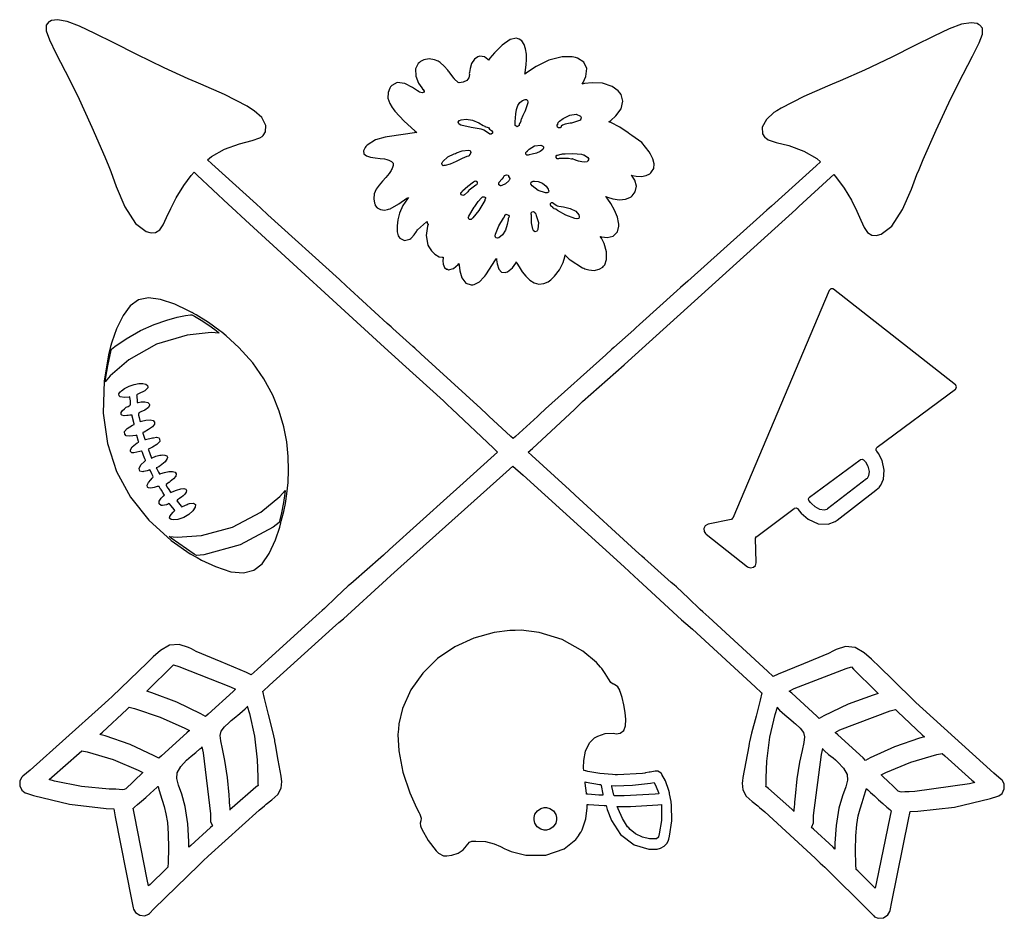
# Model space of a CAD drawing. Extents: x 1.26 to 6.26, y 0.36 to 4.93.
import ezdxf

# ---------------------------------------------------------------- set-up
doc = ezdxf.new("R2010")
doc.units = 0
doc.layers.get('0').update_dxf_attribs({"linetype": 'CONTINUOUS'})

msp = doc.modelspace()

# ---------------------------------------------------------------- linework, layer by layer
at = {"color": 0}
for points in [[(6.24897, 1.06494), (6.21197, 1.09673), (5.85101, 1.42329), (5.81565, 1.4566), (5.79764, 1.47353), (5.61951, 1.64649), (5.60211, 1.6639), (5.59017, 1.67562), (5.55268, 1.70899), (5.50717, 1.73551), (5.45747, 1.73981), (5.41021, 1.72542), (5.39583, 1.71804), (5.37158, 1.70557), (5.24397, 1.65261), (5.11535, 1.6001), (5.0906, 1.58783), (5.06093, 1.61572), (4.76247, 1.88965), (4.73232, 1.91699), (4.71978, 1.92822), (4.66015, 1.98643), (4.5995, 2.04308), (4.58649, 2.0535), (4.57238, 2.06494), (4.43539, 2.18815), (4.42188, 2.20036), (4.39111, 2.22851), (4.08382, 2.50976), (4.05311, 2.53788), (4.03592, 2.5535), (3.86301, 2.71158), (3.84581, 2.72743), (3.86714, 2.74696), (4.07992, 2.94569), (4.10101, 2.96599), (4.12131, 2.98551), (4.33231, 3.17225), (4.35314, 3.19097), (4.42393, 3.25532), (5.13433, 3.89725), (5.20518, 3.96181), (5.22131, 3.97667), (5.382, 4.12408), (5.39789, 4.13889), (5.41178, 4.12256), (5.45008, 4.07058), (5.48807, 4.00846), (5.5154, 3.95372), (5.53575, 3.90756), (5.55279, 3.8711), (5.56999, 3.84554), (5.59115, 3.83197), (5.6129, 3.83024), (5.61979, 3.8316), (5.63943, 3.83567), (5.69265, 3.87625), (5.74815, 3.96115), (5.79232, 4.06467), (5.82086, 4.14019), (5.83128, 4.16493), (5.85221, 4.21544), (5.91824, 4.36572), (5.99343, 4.52539), (6.05567, 4.64899), (6.10389, 4.74154), (6.13693, 4.80811), (6.15375, 4.85374), (6.15326, 4.88351), (6.13997, 4.89947), (6.13439, 4.90246), (6.12608, 4.90696), (6.09636, 4.91135), (6.04715, 4.90326), (5.98449, 4.88004), (5.90608, 4.84337), (5.80974, 4.79508), (5.69299, 4.73693), (5.55371, 4.67074), (5.43088, 4.61572), (5.3896, 4.59825), (5.36561, 4.58838), (5.24658, 4.53683), (5.13069, 4.47694), (5.10835, 4.46283), (5.09403, 4.454), (5.05588, 4.41971), (5.03435, 4.37993), (5.03624, 4.347), (5.04844, 4.32829), (5.05414, 4.32433), (5.06521, 4.31668), (5.10487, 4.30268), (5.16965, 4.28629), (5.24588, 4.259), (5.31185, 4.22054), (5.33128, 4.20454), (5.3086, 4.18397), (5.08094, 3.97928), (5.05832, 3.95865), (5.02186, 3.92589), (4.65647, 3.59776), (4.61979, 3.56494), (4.60075, 3.54779), (4.41092, 3.37663), (4.39165, 3.35969), (4.38146, 3.35086), (4.28071, 3.26053), (4.27083, 3.25142), (4.24035, 3.22379), (3.93381, 2.94775), (3.9031, 2.92014), (3.89187, 2.91), (3.77994, 2.80843), (3.76878, 2.79829), (3.75754, 2.80871), (3.64556, 2.91178), (3.63439, 2.92219), (3.60389, 2.95008), (3.29921, 3.22879), (3.26878, 3.25663), (3.25885, 3.26574), (3.15804, 3.35607), (3.14789, 3.3649), (3.12885, 3.38211), (2.9406, 3.55479), (2.92188, 3.57221), (2.88564, 3.60531), (2.52262, 3.935), (2.48643, 3.96804), (2.46376, 3.98867), (2.23801, 4.19439), (2.2156, 4.21496), (2.23497, 4.2309), (2.30094, 4.26926), (2.37717, 4.29622), (2.44194, 4.31222), (2.48161, 4.32601), (2.49274, 4.33365), (2.49826, 4.33772), (2.51014, 4.35639), (2.5121, 4.38932), (2.49078, 4.4291), (2.45275, 4.46338), (2.43853, 4.47222), (2.41639, 4.48654), (2.30117, 4.54671), (2.18224, 4.59853), (2.15831, 4.60867), (2.11708, 4.62642), (1.99451, 4.68224), (1.85562, 4.74935), (1.73926, 4.80821), (1.64307, 4.85715), (1.56483, 4.89437), (1.50222, 4.91808), (1.4529, 4.9266), (1.42296, 4.92247), (1.41461, 4.91808), (1.40901, 4.9151), (1.39594, 4.89914), (1.39551, 4.86936), (1.41217, 4.82368), (1.44487, 4.757), (1.49246, 4.66433), (1.55387, 4.54058), (1.62788, 4.38069), (1.69293, 4.23014), (1.71354, 4.17953), (1.72368, 4.15474), (1.75168, 4.07926), (1.79519, 3.97564), (1.85021, 3.8904), (1.90321, 3.84939), (1.9229, 3.84517), (1.92974, 3.84381), (1.95156, 3.84549), (1.97282, 3.85889), (1.99024, 3.88428), (2.00754, 3.92057), (2.02821, 3.96653), (2.05587, 4.02111), (2.09424, 4.08306), (2.13286, 4.13504), (2.14686, 4.15136), (2.16271, 4.13629), (2.32237, 3.98708), (2.33854, 3.97222), (2.40886, 3.90712), (3.11513, 3.26107), (3.18544, 3.19618), (3.20628, 3.17719), (3.41536, 2.98861), (3.43544, 2.96907), (3.45628, 2.94879), (3.66818, 2.74826), (3.68956, 2.72846), (3.6721, 2.71263), (3.49761, 2.55556), (3.48019, 2.53993), (3.44917, 2.5121), (3.14008, 2.23269), (3.10938, 2.20454), (3.09581, 2.19233), (2.95806, 2.07015), (2.94374, 2.05871), (2.93072, 2.04829), (2.86963, 1.99181), (2.81011, 1.93425), (2.7979, 1.92329), (2.76768, 1.89621), (2.46744, 1.62381), (2.4375, 1.59619), (2.41276, 1.60872), (2.28461, 1.66194), (2.15756, 1.71571), (2.13336, 1.72846), (2.11908, 1.736), (2.0721, 1.75082), (2.0224, 1.74685), (1.97657, 1.72043), (1.93896, 1.68713), (1.92708, 1.67535), (1.90935, 1.65793), (1.73047, 1.48708), (1.71251, 1.47017), (1.67681, 1.43685), (1.31402, 1.11236), (1.27707, 1.08057), (1.27208, 1.07644), (1.26194, 1.05816), (1.26091, 1.03239), (1.27241, 1.00939), (1.28868, 0.996853), (1.29481, 0.995117), (1.33073, 0.983182), (1.51351, 0.939182), (1.70053, 0.917046), (1.73856, 0.915961), (1.74685, 0.874078), (1.82915, 0.454264), (1.83751, 0.411783), (1.83854, 0.405707), (1.84918, 0.388564), (1.87093, 0.373969), (1.89681, 0.371257), (1.91629, 0.379178), (1.92085, 0.383681), (1.94319, 0.406358), (2.17051, 0.628472), (2.19374, 0.650336), (2.21897, 0.674317), (2.47786, 0.907932), (2.50418, 0.930556), (2.51335, 0.938531), (2.54215, 0.960992), (2.5721, 0.987739), (2.59, 1.0198), (2.59321, 1.05474), (2.59169, 1.06597), (2.58931, 1.08214), (2.5746, 1.16184), (2.56039, 1.24154), (2.55832, 1.25765), (2.55751, 1.26443), (2.54665, 1.30838), (2.52458, 1.39399), (2.50424, 1.47547), (2.49636, 1.51258), (2.49794, 1.51389), (2.53022, 1.54308), (2.85081, 1.83317), (2.88336, 1.86182), (2.90571, 1.88135), (3.12472, 2.08165), (3.14686, 2.1014), (3.1984, 2.14779), (3.71636, 2.61106), (3.76768, 2.65767), (3.81874, 2.61079), (4.33333, 2.14492), (4.38439, 2.09825), (4.40625, 2.07824), (4.62446, 1.87642), (4.64686, 1.85661), (4.67942, 1.82775), (4.99815, 1.53526), (5.03022, 1.50553), (5.03174, 1.50424), (5.02365, 1.46713), (5.00299, 1.38563), (4.98053, 1.30002), (4.96951, 1.25608), (4.96875, 1.24929), (4.96636, 1.23318), (4.93668, 1.07378), (4.93435, 1.05762), (4.93261, 1.0465), (4.93539, 1.01188), (4.95296, 0.979764), (4.98286, 0.952746), (5.01161, 0.930176), (5.02083, 0.9222), (5.0471, 0.899306), (5.30388, 0.6639), (5.32915, 0.639919), (5.35206, 0.618056), (5.57889, 0.394151), (5.60101, 0.371203), (5.60536, 0.366699), (5.62446, 0.358778), (5.65012, 0.361436), (5.67204, 0.376031), (5.68306, 0.393121), (5.68435, 0.399306), (5.69293, 0.441786), (5.77783, 0.860514), (5.78646, 0.902453), (5.82443, 0.903267), (6.01156, 0.924587), (6.19504, 0.967774), (6.23122, 0.979492), (6.23719, 0.981282), (6.25315, 0.993761), (6.26471, 1.01676), (6.26389, 1.04253), (6.2539, 1.06087), (6.24897, 1.06494)], [(4.46669, 4.24306), (4.46067, 4.25504), (4.42188, 4.30154), (4.37261, 4.33817), (4.36143, 4.34517), (4.35308, 4.35064), (4.31028, 4.37956), (4.26481, 4.40429), (4.25521, 4.40767), (4.26432, 4.41439), (4.28971, 4.43722), (4.31679, 4.47304), (4.32682, 4.51313), (4.31706, 4.54693), (4.31044, 4.55556), (4.30317, 4.56521), (4.2724, 4.58746), (4.22353, 4.60346), (4.17019, 4.60622), (4.13129, 4.60151), (4.11876, 4.59825), (4.12462, 4.60753), (4.13786, 4.63818), (4.14268, 4.67768), (4.12722, 4.71137), (4.09651, 4.73079), (4.08539, 4.73367), (4.06907, 4.73779), (4.01704, 4.73768), (3.94971, 4.72017), (3.8859, 4.68858), (3.84212, 4.66049), (3.82813, 4.65033), (3.8291, 4.65571), (3.83165, 4.67193), (3.83464, 4.69726), (3.83621, 4.72456), (3.83567, 4.75206), (3.83203, 4.77806), (3.8246, 4.80083), (3.81244, 4.81858), (3.79958, 4.8279), (3.79482, 4.82954), (3.78581, 4.83242), (3.7539, 4.82553), (3.71208, 4.79725), (3.67361, 4.75808), (3.65033, 4.73047), (3.64268, 4.72119), (3.64035, 4.72488), (3.62261, 4.73763), (3.59972, 4.741), (3.59478, 4.7399), (3.58849, 4.73844), (3.57146, 4.72672), (3.5574, 4.70443), (3.54981, 4.678), (3.54665, 4.65886), (3.54585, 4.65246), (3.54617, 4.64719), (3.54346, 4.63108), (3.53321, 4.61664), (3.51492, 4.60867), (3.49511, 4.60644), (3.48856, 4.60661), (3.48699, 4.60818), (3.47131, 4.62483), (3.46978, 4.62642), (3.46739, 4.62956), (3.44299, 4.66183), (3.44065, 4.66493), (3.43696, 4.66965), (3.41863, 4.69075), (3.39762, 4.70871), (3.39268, 4.71181), (3.38699, 4.71533), (3.36811, 4.72293), (3.34153, 4.72721), (3.31549, 4.72325), (3.29742, 4.71414), (3.29269, 4.70975), (3.28597, 4.7035), (3.27306, 4.67686), (3.27382, 4.64019), (3.28847, 4.60394), (3.30425, 4.57958), (3.31044, 4.57221), (3.31119, 4.57146), (3.31668, 4.56347), (3.31668, 4.56076), (3.31625, 4.55871), (3.30556, 4.55442), (3.29243, 4.55843), (3.29064, 4.55974), (3.28228, 4.56538), (3.25726, 4.58214), (3.21858, 4.60194), (3.17974, 4.60693), (3.15147, 4.59239), (3.14583, 4.58475), (3.14128, 4.57883), (3.13265, 4.55707), (3.13211, 4.52826), (3.14154, 4.49978), (3.15349, 4.47944), (3.15831, 4.47325), (3.16689, 4.46208), (3.2156, 4.41015), (3.2685, 4.36182), (3.27919, 4.35243), (3.26665, 4.35092), (3.14063, 4.33296), (3.12815, 4.33057), (3.11849, 4.32904), (3.06976, 4.31511), (3.02735, 4.28917), (3.02083, 4.28157), (3.01687, 4.27692), (3.00814, 4.26014), (3.00993, 4.24501), (3.02279, 4.23481), (3.04318, 4.22835), (3.06771, 4.22444), (3.09289, 4.22174), (3.11518, 4.21897), (3.1275, 4.21658), (3.13124, 4.21496), (3.13612, 4.21283), (3.15056, 4.20568), (3.1595, 4.197), (3.15918, 4.18479), (3.15326, 4.16982), (3.15104, 4.16493), (3.14833, 4.15961), (3.13807, 4.14458), (3.12175, 4.12511), (3.104, 4.10585), (3.08697, 4.08604), (3.07264, 4.065), (3.06315, 4.04194), (3.06044, 4.01611), (3.06413, 3.99382), (3.06668, 3.98682), (3.06819, 3.98226), (3.07769, 3.97006), (3.09467, 3.96115), (3.11453, 3.95915), (3.12961, 3.96126), (3.13439, 3.96283), (3.14426, 3.96571), (3.18707, 3.9911), (3.2284, 4.01915), (3.23753, 4.02328), (3.23204, 4.01676), (3.20882, 3.98188), (3.19189, 3.94385), (3.18956, 3.93576), (3.18778, 3.92925), (3.18321, 3.9094), (3.17887, 3.87864), (3.17958, 3.84804), (3.18494, 3.82781), (3.18853, 3.82221), (3.19217, 3.81679), (3.21679, 3.8049), (3.24397, 3.81131), (3.24897, 3.81494), (3.25233, 3.81733), (3.26563, 3.83268), (3.27681, 3.8501), (3.27919, 3.85346), (3.28282, 3.85846), (3.32813, 3.89828), (3.33333, 3.90136), (3.33203, 3.89985), (3.33111, 3.89204), (3.33594, 3.88629), (3.33751, 3.88574), (3.33333, 3.8769), (3.32579, 3.82889), (3.33589, 3.78028), (3.3406, 3.77115), (3.3431, 3.76617), (3.35303, 3.75239), (3.37121, 3.73394), (3.39231, 3.7214), (3.40875, 3.71869), (3.41351, 3.72017), (3.41308, 3.71556), (3.41206, 3.7015), (3.41297, 3.68306), (3.41938, 3.66758), (3.43024, 3.65896), (3.43435, 3.65767), (3.43983, 3.65587), (3.46588, 3.6626), (3.48882, 3.68289), (3.49274, 3.68782), (3.49376, 3.67844), (3.49744, 3.65028), (3.50743, 3.61376), (3.52772, 3.58724), (3.55485, 3.57867), (3.56353, 3.57954), (3.57004, 3.58008), (3.59804, 3.59478), (3.62028, 3.61833), (3.62397, 3.62326), (3.62918, 3.63032), (3.6786, 3.70529), (3.68332, 3.71283), (3.68414, 3.70583), (3.68744, 3.68485), (3.69542, 3.65886), (3.70979, 3.64242), (3.72819, 3.641), (3.73335, 3.64307), (3.73931, 3.64546), (3.76454, 3.66444), (3.78147, 3.68972), (3.78331, 3.69515), (3.787, 3.68901), (3.79839, 3.67057), (3.81494, 3.64561), (3.83311, 3.6224), (3.85297, 3.60271), (3.87472, 3.58865), (3.8986, 3.58208), (3.92464, 3.58496), (3.94661, 3.59478), (3.95313, 3.59928), (3.96039, 3.60417), (3.97954, 3.62278), (4.00439, 3.6556), (4.02344, 3.69308), (4.03163, 3.72114), (4.03228, 3.73058), (4.03381, 3.729), (4.05126, 3.71132), (4.05311, 3.70975), (4.05832, 3.70508), (4.12028, 3.66601), (4.12706, 3.66287), (4.13331, 3.66015), (4.1531, 3.65429), (4.17996, 3.65181), (4.20557, 3.65776), (4.22358, 3.66928), (4.22814, 3.67432), (4.23378, 3.6811), (4.24338, 3.70757), (4.24387, 3.7474), (4.23204, 3.78814), (4.2169, 3.81625), (4.21039, 3.82433), (4.21903, 3.82226), (4.24599, 3.82004), (4.27735, 3.82667), (4.29889, 3.84776), (4.30583, 3.87722), (4.30524, 3.88683), (4.30479, 3.89572), (4.2985, 3.92219), (4.28396, 3.9579), (4.26492, 3.99169), (4.25006, 4.014), (4.24479, 4.02115), (4.24425, 4.02171), (4.24007, 4.02696), (4.23958, 4.02746), (4.2481, 4.02425), (4.27453, 4.01633), (4.30832, 4.0109), (4.33974, 4.01357), (4.3616, 4.02197), (4.36774, 4.02636), (4.37429, 4.03119), (4.38954, 4.05186), (4.39475, 4.08083), (4.38672, 4.11019), (4.37408, 4.13097), (4.36876, 4.13683), (4.37506, 4.1351), (4.39442, 4.13086), (4.42057, 4.1289), (4.44547, 4.13379), (4.46311, 4.14372), (4.46772, 4.14828), (4.47254, 4.15283), (4.48292, 4.17085), (4.48475, 4.1945), (4.47781, 4.21875), (4.46957, 4.23708), (4.46669, 4.24306)], [(3.80729, 4.41178), (3.80701, 4.41026), (3.80208, 4.39936), (3.80106, 4.39828), (3.80078, 4.39806), (3.79893, 4.39725), (3.79893, 4.39725), (3.79893, 4.39567), (3.79893, 4.39214), (3.79893, 4.39094), (3.79893, 4.38861), (3.78907, 4.38162), (3.77919, 4.38861), (3.77919, 4.39094), (3.77919, 4.39507), (3.77924, 4.40733), (3.77989, 4.42714), (3.78179, 4.44862), (3.78564, 4.47006), (3.79215, 4.48964), (3.80197, 4.50569), (3.81581, 4.51644), (3.82975, 4.52024), (3.83436, 4.52013), (3.83621, 4.52013), (3.84174, 4.51628), (3.84397, 4.50922), (3.84375, 4.50765), (3.84267, 4.50325), (3.82964, 4.46257), (3.82813, 4.45865), (3.82704, 4.45632), (3.81782, 4.43892), (3.80908, 4.41938), (3.80832, 4.41596), (3.80806, 4.41596), (3.80729, 4.41287), (3.80729, 4.41178)], [(3.65001, 4.34517), (3.64762, 4.34674), (3.61951, 4.3655), (3.61664, 4.36703), (3.60672, 4.37044), (3.55479, 4.37929), (3.50336, 4.39122), (3.49376, 4.39615), (3.49192, 4.39725), (3.48931, 4.40554), (3.49397, 4.4139), (3.49582, 4.41493), (3.50375, 4.41786), (3.52974, 4.42079), (3.56261, 4.41547), (3.59407, 4.40235), (3.61669, 4.38943), (3.62397, 4.38471), (3.62549, 4.38422), (3.64085, 4.37901), (3.64268, 4.37847), (3.64372, 4.37799), (3.64817, 4.37067), (3.64789, 4.37011), (3.64893, 4.36963), (3.65831, 4.36312), (3.6594, 4.36285), (3.66097, 4.36187), (3.66417, 4.35618), (3.66287, 4.34896), (3.65744, 4.34429), (3.65142, 4.34429), (3.65001, 4.34517)], [(3.99274, 4.38889), (3.99294, 4.38971), (3.99631, 4.39594), (3.99685, 4.39615), (3.99631, 4.39697), (3.99815, 4.40479), (3.99897, 4.40554), (4.00467, 4.41075), (4.02354, 4.42453), (4.05621, 4.44179), (4.08886, 4.44689), (4.11019, 4.43549), (4.11356, 4.42953), (4.11404, 4.42822), (4.11143, 4.41678), (4.1104, 4.41596), (4.1065, 4.4139), (4.06456, 4.40142), (4.06044, 4.40033), (4.05806, 4.39985), (4.04926, 4.39849), (4.03369, 4.3954), (4.01953, 4.3904), (4.01281, 4.38482), (4.01247, 4.38265), (4.01188, 4.38092), (4.00717, 4.37663), (3.99983, 4.37642), (3.99387, 4.38092), (3.99224, 4.3871), (3.99274, 4.38889)], [(3.41564, 4.18474), (3.41379, 4.18451), (3.40756, 4.18929), (3.40647, 4.19775), (3.40728, 4.19933), (3.41064, 4.20557), (3.43679, 4.22917), (3.46869, 4.2449), (3.47499, 4.24724), (3.47993, 4.24908), (3.51025, 4.2596), (3.54215, 4.2634), (3.5479, 4.26183), (3.55003, 4.26112), (3.55414, 4.25206), (3.54969, 4.2436), (3.5479, 4.24306), (3.5479, 4.24072), (3.54269, 4.23394), (3.54167, 4.23367), (3.53336, 4.23161), (3.5095, 4.22168), (3.479, 4.20611), (3.44835, 4.19211), (3.42389, 4.18533), (3.41564, 4.18474)], [(3.83957, 4.25662), (3.84006, 4.25662), (3.84169, 4.25765), (3.84169, 4.25765), (3.84169, 4.25922), (3.84424, 4.26367), (3.84478, 4.26389), (3.84999, 4.26833), (3.87782, 4.28537), (3.90886, 4.28836), (3.91564, 4.28575), (3.91715, 4.28526), (3.92225, 4.28006), (3.92264, 4.27274), (3.92188, 4.27115), (3.91889, 4.26682), (3.90614, 4.25629), (3.88683, 4.24826), (3.86572, 4.24338), (3.84988, 4.23964), (3.84478, 4.23785), (3.84321, 4.23731), (3.83751, 4.23833), (3.83356, 4.24376), (3.83393, 4.25092), (3.83783, 4.25586), (3.83957, 4.25662)], [(4.14686, 4.2066), (4.14432, 4.20464), (4.13379, 4.20247), (4.11719, 4.20378), (4.10053, 4.20779), (4.09071, 4.21083), (4.08751, 4.21181), (4.08594, 4.21235), (4.07107, 4.21886), (4.06976, 4.21907), (4.06939, 4.21929), (4.06733, 4.21701), (4.06668, 4.21701), (4.06511, 4.21756), (4.04969, 4.22097), (4.0479, 4.22119), (4.04346, 4.22174), (4.00288, 4.22017), (3.99897, 4.21907), (3.99735, 4.21853), (3.99154, 4.21972), (3.98719, 4.22537), (3.98719, 4.23258), (3.99104, 4.23725), (3.99274, 4.23785), (3.99425, 4.23839), (4.01275, 4.24283), (4.0146, 4.24306), (4.01508, 4.2436), (4.01937, 4.24511), (4.02083, 4.24511), (4.03381, 4.24511), (4.07275, 4.24685), (4.11589, 4.24278), (4.12397, 4.2399), (4.12717, 4.23888), (4.13644, 4.23443), (4.14751, 4.2264), (4.1525, 4.21679), (4.14893, 4.20833), (4.14686, 4.2066)], [(3.53749, 4.05035), (3.53592, 4.04932), (3.52132, 4.03706), (3.51981, 4.03575), (3.51867, 4.03467), (3.51335, 4.03331), (3.50689, 4.03564), (3.50293, 4.0409), (3.50331, 4.04606), (3.50418, 4.04719), (3.50439, 4.04747), (3.50575, 4.04932), (3.50624, 4.04932), (3.50726, 4.05035), (3.51193, 4.05583), (3.53851, 4.08035), (3.56717, 4.10167), (3.57292, 4.10558), (3.57422, 4.10644), (3.57981, 4.10667), (3.58501, 4.10221), (3.58653, 4.09506), (3.58382, 4.08908), (3.58231, 4.08783), (3.57889, 4.0855), (3.54476, 4.06049), (3.54167, 4.05761), (3.54167, 4.05583), (3.53825, 4.05089), (3.53749, 4.05035)], [(3.74897, 4.11079), (3.74636, 4.10715), (3.72993, 4.09283), (3.71039, 4.08371), (3.70628, 4.08263), (3.70389, 4.08214), (3.69532, 4.08746), (3.69521, 4.09765), (3.69689, 4.09928), (3.6984, 4.10086), (3.71197, 4.11524), (3.71354, 4.11703), (3.71403, 4.11757), (3.71951, 4.12381), (3.71978, 4.12429), (3.71978, 4.12668), (3.72314, 4.13292), (3.72396, 4.13368), (3.72547, 4.13476), (3.73421, 4.13851), (3.74251, 4.1365), (3.74376, 4.13471), (3.74425, 4.13422), (3.74582, 4.12993), (3.74582, 4.12847), (3.74713, 4.12744), (3.75131, 4.12007), (3.75028, 4.11208), (3.74897, 4.11079)], [(3.94065, 4.04617), (3.93229, 4.04568), (3.89529, 4.05778), (3.86458, 4.0829), (3.85938, 4.08886), (3.85786, 4.09088), (3.85949, 4.1014), (3.86817, 4.10542), (3.86979, 4.10449), (3.87028, 4.10449), (3.87185, 4.10558), (3.87185, 4.10558), (3.87771, 4.10618), (3.89572, 4.10411), (3.91857, 4.09543), (3.93728, 4.08014), (3.94726, 4.06446), (3.94894, 4.05871), (3.94943, 4.05692), (3.94754, 4.05007), (3.94194, 4.04644), (3.94065, 4.04617)], [(3.625, 4.00971), (3.625, 4.00922), (3.62418, 4.00792), (3.62397, 4.00765), (3.61925, 3.99908), (3.59413, 3.95742), (3.56429, 3.91883), (3.55729, 3.91178), (3.55561, 3.91015), (3.54476, 3.91092), (3.54064, 3.92101), (3.54167, 3.92329), (3.54372, 3.92822), (3.57081, 3.97331), (3.57394, 3.97743), (3.57656, 3.98133), (3.59071, 4.00206), (3.60753, 4.02121), (3.61143, 4.02431), (3.61274, 4.02561), (3.62093, 4.02696), (3.62761, 4.02197), (3.62815, 4.02013), (3.62836, 4.01937), (3.62549, 4.01053), (3.625, 4.00971)], [(4.09272, 3.9139), (4.08279, 3.91547), (4.03668, 3.93213), (3.99371, 3.95714), (3.9854, 3.96283), (3.9846, 3.96311), (3.9776, 3.96576), (3.97711, 3.96599), (3.97601, 3.96653), (3.97081, 3.97081), (3.97081, 3.97222), (3.97, 3.97276), (3.96224, 3.97825), (3.96149, 3.97846), (3.96007, 3.97939), (3.95763, 3.98475), (3.9591, 3.99203), (3.96408, 3.99696), (3.96957, 3.99707), (3.97081, 3.99621), (3.9726, 3.99463), (3.99089, 3.98188), (3.99274, 3.98058), (4.00071, 3.97857), (4.02533, 3.9745), (4.05854, 3.96756), (4.08669, 3.95361), (4.10206, 3.93386), (4.10417, 3.92638), (4.10465, 3.92432), (4.10194, 3.91667), (4.09451, 3.91368), (4.09272, 3.9139)], [(3.74582, 3.91911), (3.74556, 3.91889), (3.74376, 3.91672), (3.74376, 3.91596), (3.74257, 3.90853), (3.7385, 3.88629), (3.72993, 3.85742), (3.71468, 3.83279), (3.6964, 3.81858), (3.68956, 3.81597), (3.68782, 3.81526), (3.68033, 3.81858), (3.67757, 3.82611), (3.67811, 3.82742), (3.67964, 3.83653), (3.69526, 3.87864), (3.71924, 3.91704), (3.72499, 3.92432), (3.72499, 3.92589), (3.72601, 3.92942), (3.72601, 3.93056), (3.72646, 3.93261), (3.73372, 3.9375), (3.74246, 3.93419), (3.74376, 3.93261), (3.74479, 3.93213), (3.74826, 3.92746), (3.74707, 3.92063), (3.74582, 3.91911)], [(3.89063, 3.85346), (3.88932, 3.85167), (3.88081, 3.84868), (3.87289, 3.85351), (3.87185, 3.85558), (3.86951, 3.86106), (3.86171, 3.8935), (3.86122, 3.92746), (3.86253, 3.93371), (3.86225, 3.93397), (3.86062, 3.93658), (3.8604, 3.93679), (3.85954, 3.93826), (3.85965, 3.94428), (3.86453, 3.94971), (3.87181, 3.95101), (3.87728, 3.94781), (3.87815, 3.94618), (3.87815, 3.94618), (3.8789, 3.94515), (3.87918, 3.94515), (3.87967, 3.94467), (3.88336, 3.93956), (3.88336, 3.93782), (3.88618, 3.9311), (3.89751, 3.89649), (3.89475, 3.86079), (3.89063, 3.85346)], [(5.375, 3.55035), (4.88439, 2.39307), (4.88385, 2.39204), (4.87799, 2.38574), (4.87603, 2.38574), (4.75939, 2.36182), (4.75553, 2.36117), (4.74485, 2.35433), (4.73774, 2.34071), (4.73882, 2.32519), (4.74571, 2.31418), (4.74897, 2.31179), (4.95936, 2.14615), (4.96257, 2.14382), (4.97483, 2.14014), (4.98958, 2.14285), (5.00038, 2.15294), (5.00435, 2.16515), (5.00418, 2.16911), (5.00103, 2.2889), (5.00103, 2.29178), (5.00515, 2.29958), (5.00624, 2.30035), (5.19689, 2.442), (5.1984, 2.44331), (5.20649, 2.44488), (5.21349, 2.44125), (5.21457, 2.43994), (5.22293, 2.42953), (5.23215, 2.41754), (5.26764, 2.38738), (5.31847, 2.36469), (5.36968, 2.36274), (5.40593, 2.37532), (5.41564, 2.38265), (5.61253, 2.53472), (5.61431, 2.53629), (5.62967, 2.55089), (5.63124, 2.5524), (5.63786, 2.56082), (5.65076, 2.59158), (5.65479, 2.63747), (5.64339, 2.68593), (5.62478, 2.72211), (5.61664, 2.73264), (5.61561, 2.73579), (5.61431, 2.73736), (5.61274, 2.74544), (5.61643, 2.75244), (5.61774, 2.75347), (6.01665, 3.04932), (6.01844, 3.05063), (6.02214, 3.05974), (6.01844, 3.06885), (6.01665, 3.07015), (5.39686, 3.55761), (5.39475, 3.55843), (5.38396, 3.55832), (5.37576, 3.55246), (5.375, 3.55035)], [(2.16249, 2.192), (2.18539, 2.17958), (2.2564, 2.14638), (2.33421, 2.12082), (2.39817, 2.11507), (2.45053, 2.12864), (2.49343, 2.16118), (2.52929, 2.2124), (2.56022, 2.28185), (2.58219, 2.34711), (2.58854, 2.36908), (2.58789, 2.37056), (2.59017, 2.37679), (2.59538, 2.39643), (2.60275, 2.42697), (2.61106, 2.46733), (2.61888, 2.5165), (2.62483, 2.5734), (2.62761, 2.63699), (2.62588, 2.70622), (2.61828, 2.78011), (2.60346, 2.85747), (2.58008, 2.93739), (2.54676, 3.01878), (2.50217, 3.10053), (2.44504, 3.18169), (2.37392, 3.26112), (2.31006, 3.31993), (2.28749, 3.33783), (2.2781, 3.34565), (2.22119, 3.38656), (2.15756, 3.42643), (2.14481, 3.43371), (2.14399, 3.43425), (2.13721, 3.43761), (2.13644, 3.43782), (2.11501, 3.44917), (2.04899, 3.47993), (1.97601, 3.50504), (1.91531, 3.51253), (1.86481, 3.50179), (1.82243, 3.47228), (1.78603, 3.42333), (1.75358, 3.35444), (1.72976, 3.28754), (1.72293, 3.26492), (1.71143, 3.22228), (1.68956, 3.09088), (1.68463, 2.92622), (1.70654, 2.77203), (1.75364, 2.62929), (1.82433, 2.49892), (1.9171, 2.38194), (2.03039, 2.27935), (2.12804, 2.21137), (2.16249, 2.192)], [(1.72711, 3.25142), (1.74479, 3.26574), (1.80117, 3.30453), (1.87468, 3.34603), (1.94456, 3.37722), (2.00792, 3.39947), (2.06174, 3.41417), (2.10308, 3.42264), (2.12896, 3.42626), (2.13644, 3.42638), (2.13644, 3.42638), (2.14844, 3.41986), (2.18371, 3.39887), (2.2225, 3.37343), (2.25288, 3.35124), (2.26953, 3.33817), (2.27501, 3.33365), (2.23438, 3.33578), (2.11149, 3.32351), (1.95632, 3.27735), (1.81543, 3.19732), (1.72131, 3.11675), (1.69476, 3.08578), (1.69683, 3.09879), (1.70856, 3.16781), (1.72342, 3.2379), (1.72711, 3.25142)], [(1.99685, 2.50971), (1.99685, 2.50971), (1.99403, 2.51417), (1.98774, 2.52408), (1.98101, 2.53435), (1.9776, 2.53944), (1.97711, 2.53993), (1.97657, 2.54101), (1.97026, 2.553), (1.96978, 2.5535), (1.96761, 2.55458), (1.95876, 2.553), (1.94347, 2.5479), (1.92697, 2.5446), (1.9151, 2.54704), (1.91249, 2.54932), (1.91069, 2.55094), (1.9095, 2.56022), (1.91601, 2.57394), (1.92697, 2.58783), (1.93485, 2.59646), (1.9375, 2.59928), (1.9381, 2.60004), (1.93929, 2.60286), (1.93799, 2.60801), (1.93278, 2.61849), (1.92529, 2.63303), (1.9229, 2.63786), (1.9229, 2.63786), (1.90831, 2.63368), (1.89139, 2.62978), (1.89063, 2.6295), (1.88624, 2.62885), (1.87229, 2.63217), (1.86768, 2.64518), (1.87711, 2.66439), (1.89442, 2.68138), (1.90104, 2.68576), (1.90076, 2.68685), (1.89746, 2.69504), (1.89074, 2.71132), (1.88417, 2.72678), (1.88124, 2.73367), (1.88124, 2.73367), (1.87967, 2.73318), (1.87169, 2.73122), (1.8565, 2.72797), (1.84169, 2.72553), (1.83436, 2.72487), (1.83333, 2.72538), (1.83078, 2.72558), (1.82357, 2.73096), (1.8234, 2.73785), (1.82394, 2.73888), (1.82368, 2.74046), (1.83263, 2.75608), (1.85781, 2.77588), (1.86561, 2.77951), (1.86481, 2.78267), (1.85596, 2.81233), (1.85519, 2.81494), (1.85058, 2.81369), (1.83653, 2.81071), (1.81754, 2.80881), (1.80231, 2.81185), (1.79525, 2.81944), (1.79482, 2.82221), (1.79454, 2.82275), (1.79372, 2.82704), (1.79372, 2.82844), (1.794, 2.83263), (1.80647, 2.84879), (1.83464, 2.86496), (1.84272, 2.86908), (1.8419, 2.87299), (1.83333, 2.91183), (1.83231, 2.91596), (1.83231, 2.91596), (1.82069, 2.91585), (1.81142, 2.91493), (1.80832, 2.91493), (1.80593, 2.91471), (1.79161, 2.9126), (1.7794, 2.91575), (1.7781, 2.91808), (1.77664, 2.92014), (1.77626, 2.92919), (1.78288, 2.93994), (1.79286, 2.94917), (1.79921, 2.95404), (1.80106, 2.95557), (1.80257, 2.95637), (1.81272, 2.96115), (1.82183, 2.96756), (1.82292, 2.96907), (1.82368, 2.97038), (1.82394, 2.98193), (1.82394, 2.98579), (1.82394, 2.98876), (1.82237, 2.99767), (1.82086, 3.00597), (1.82086, 3.00868), (1.81743, 3.00819), (1.79383, 3.00532), (1.77078, 3.00976), (1.76768, 3.01286), (1.76611, 3.01497), (1.76557, 3.0255), (1.77132, 3.03444), (1.77289, 3.03575), (1.77778, 3.04025), (1.79422, 3.05181), (1.81799, 3.06407), (1.84233, 3.07243), (1.86561, 3.07693), (1.8859, 3.07753), (1.90147, 3.07417), (1.9106, 3.06689), (1.91217, 3.05811), (1.91146, 3.05556), (1.91064, 3.05296), (1.8966, 3.04021), (1.86481, 3.02431), (1.85519, 3.02013), (1.85542, 3.0165), (1.85807, 2.984), (1.85835, 2.98058), (1.86322, 2.98156), (1.87819, 2.98394), (1.89686, 2.98486), (1.91162, 2.98133), (1.919, 2.97407), (1.91982, 2.97119), (1.92079, 2.96767), (1.91499, 2.95454), (1.89697, 2.94243), (1.87685, 2.93326), (1.86664, 2.92796), (1.86561, 2.92535), (1.86524, 2.92481), (1.86469, 2.92269), (1.86535, 2.91704), (1.86794, 2.90517), (1.87169, 2.88906), (1.87294, 2.88368), (1.87983, 2.88601), (1.90126, 2.891), (1.92333, 2.89247), (1.93853, 2.889), (1.94607, 2.88135), (1.94532, 2.8705), (1.9356, 2.85732), (1.91618, 2.84267), (1.89404, 2.83074), (1.88644, 2.82742), (1.88721, 2.82433), (1.89606, 2.79486), (1.89686, 2.79199), (1.9005, 2.79308), (1.93593, 2.80117), (1.93956, 2.80138), (1.94162, 2.80192), (1.95546, 2.80425), (1.96821, 2.80143), (1.96978, 2.79932), (1.97206, 2.79676), (1.97254, 2.78321), (1.95844, 2.76731), (1.93593, 2.75336), (1.91922, 2.74533), (1.91351, 2.74306), (1.91482, 2.73942), (1.92969, 2.70215), (1.93126, 2.69824), (1.93463, 2.69982), (1.95335, 2.70751), (1.97319, 2.71263), (1.97711, 2.71283), (1.9796, 2.71332), (1.98742, 2.71403), (1.99892, 2.71326), (2.00808, 2.70921), (2.01156, 2.70253), (2.01144, 2.70036), (2.01118, 2.69624), (1.99983, 2.67904), (1.98383, 2.66601), (1.98122, 2.6639), (1.98042, 2.66342), (1.97597, 2.66032), (1.96744, 2.65451), (1.95925, 2.64958), (1.95524, 2.64817), (1.95518, 2.64828), (1.95779, 2.64285), (1.96664, 2.62603), (1.97136, 2.61811), (1.9719, 2.61703), (1.97797, 2.61957), (1.99707, 2.62565), (2.01947, 2.62983), (2.03771, 2.62978), (2.05051, 2.62576), (2.05643, 2.61794), (2.05414, 2.60667), (2.04243, 2.59201), (2.02572, 2.57835), (2.01981, 2.57433), (2.01872, 2.57357), (2.01129, 2.56967), (2.00543, 2.56364), (2.00521, 2.56179), (2.00493, 2.56049), (2.00831, 2.55274), (2.01378, 2.54596), (2.0146, 2.54514), (2.01563, 2.54363), (2.02789, 2.52539), (2.02919, 2.52328), (2.03624, 2.52675), (2.05821, 2.53581), (2.08018, 2.54204), (2.09554, 2.54303), (2.10482, 2.53982), (2.1084, 2.53342), (2.10693, 2.5249), (2.10081, 2.51525), (2.09338, 2.50771), (2.0906, 2.50553), (2.08979, 2.50478), (2.08425, 2.50065), (2.0734, 2.49283), (2.06332, 2.48535), (2.05935, 2.48161), (2.05935, 2.48161), (2.06114, 2.47928), (2.08149, 2.45296), (2.08333, 2.45036), (2.08356, 2.45014), (2.08882, 2.45226), (2.10021, 2.45742), (2.11203, 2.463), (2.11794, 2.46576), (2.11876, 2.46599), (2.12463, 2.46783), (2.14344, 2.46967), (2.15414, 2.46268), (2.15272, 2.4484), (2.14111, 2.43018), (2.12131, 2.4114), (2.09526, 2.39551), (2.06494, 2.38585), (2.04015, 2.38439), (2.03228, 2.38574), (2.03119, 2.38601), (2.02447, 2.39154), (2.02399, 2.39204), (2.02285, 2.3935), (2.02349, 2.40099), (2.03033, 2.41222), (2.04053, 2.42324), (2.04753, 2.42964), (2.05003, 2.43158), (2.04525, 2.4375), (2.03147, 2.45551), (2.023, 2.46588), (2.0179, 2.46664), (2.01156, 2.46289), (2.00939, 2.46181), (2.00754, 2.46078), (1.98643, 2.45637), (1.98438, 2.4566), (1.98058, 2.45725), (1.97017, 2.46479), (1.97026, 2.47889), (1.98053, 2.49517), (1.9924, 2.50663), (1.99685, 2.50971)], [(5.55414, 2.68474), (5.55908, 2.67839), (5.57069, 2.65653), (5.57721, 2.62983), (5.57449, 2.60742), (5.56711, 2.59467), (5.56353, 2.59201), (5.36664, 2.43994), (5.36339, 2.43728), (5.34978, 2.43375), (5.32769, 2.43707), (5.3035, 2.45019), (5.28515, 2.46685), (5.28022, 2.47325), (5.27289, 2.48161), (5.2716, 2.48318), (5.27001, 2.49126), (5.27371, 2.49826), (5.27501, 2.49929), (5.53228, 2.68994), (5.53381, 2.69125), (5.54189, 2.69282), (5.54893, 2.68913), (5.55003, 2.68782), (5.55414, 2.68474)], [(2.6104, 2.53267), (2.60889, 2.51758), (2.602, 2.47254), (2.59164, 2.42057), (2.58285, 2.38396), (2.57915, 2.37011), (2.57915, 2.37011), (2.54893, 2.34668), (2.38097, 2.25711), (2.19737, 2.20714), (2.1594, 2.20344), (2.14768, 2.21024), (2.03125, 2.29075), (2.01981, 2.30035), (2.06054, 2.29671), (2.18468, 2.30501), (2.34244, 2.347), (2.48649, 2.42372), (2.58301, 2.50222), (2.6104, 2.53267)], [(4.57189, 0.949328), (4.57135, 0.953233), (4.56353, 0.992296), (4.5625, 0.996203), (4.55963, 1.00792), (4.54215, 1.05686), (4.52468, 1.09017), (4.52186, 1.09407), (4.52029, 1.09592), (4.50353, 1.10661), (4.49794, 1.10661), (4.49376, 1.10661), (4.49115, 1.10639), (4.46511, 1.10194), (4.46251, 1.1014), (4.46067, 1.10091), (4.4406, 1.09749), (4.43853, 1.09722), (4.42551, 1.0957), (4.29969, 1.08865), (4.28749, 1.08887), (4.27393, 1.08941), (4.20936, 1.09478), (4.14893, 1.10482), (4.13747, 1.10764), (4.13488, 1.10764), (4.12836, 1.11051), (4.12706, 1.11079), (4.12625, 1.12316), (4.12706, 1.16048), (4.13553, 1.20833), (4.15593, 1.25011), (4.18153, 1.27593), (4.19168, 1.28158), (4.19868, 1.28548), (4.23699, 1.29856), (4.27735, 1.30013), (4.28543, 1.29829), (4.29194, 1.29704), (4.31278, 1.29943), (4.33035, 1.31337), (4.33951, 1.33757), (4.34179, 1.36909), (4.33865, 1.40539), (4.33154, 1.44358), (4.322, 1.48101), (4.31429, 1.50657), (4.31147, 1.51492), (4.31017, 1.51882), (4.30013, 1.53554), (4.28435, 1.54699), (4.28022, 1.54829), (4.27615, 1.54938), (4.26551, 1.558), (4.25256, 1.57682), (4.23654, 1.60319), (4.21897, 1.62804), (4.21251, 1.63574), (4.19282, 1.65847), (4.12278, 1.71707), (4.01693, 1.77587), (3.9005, 1.81131), (3.80946, 1.82264), (3.77919, 1.82221), (3.75256, 1.82194), (3.67275, 1.81164), (3.56967, 1.78321), (3.47271, 1.73839), (3.38504, 1.6786), (3.30946, 1.60547), (3.24903, 1.52035), (3.20671, 1.42475), (3.18778, 1.34657), (3.18544, 1.32015), (3.18311, 1.29302), (3.1869, 1.21056), (3.20751, 1.10178), (3.24343, 0.995985), (3.27761, 0.91976), (3.29064, 0.895128), (3.29406, 0.888726), (3.30143, 0.867839), (3.29997, 0.853896), (3.29617, 0.842882), (3.29818, 0.828614), (3.30003, 0.824328), (3.30496, 0.812121), (3.33669, 0.754286), (3.37782, 0.70166), (3.38747, 0.692003), (3.39008, 0.689399), (3.41547, 0.676378), (3.42393, 0.676378), (3.4324, 0.676758), (3.45774, 0.680231), (3.48839, 0.689833), (3.51486, 0.707032), (3.53217, 0.7264), (3.53646, 0.733669), (3.53797, 0.736274), (3.54671, 0.745931), (3.55854, 0.750325), (3.5625, 0.750325), (3.57889, 0.751139), (3.62831, 0.748535), (3.67264, 0.738118), (3.70486, 0.723415), (3.72678, 0.711914), (3.73438, 0.708658), (3.75776, 0.698622), (3.83328, 0.680393), (3.93425, 0.679796), (4.02718, 0.711643), (4.08783, 0.7602), (4.10211, 0.780544), (4.10314, 0.782118), (4.11274, 0.796713), (4.11356, 0.798286), (4.11951, 0.808431), (4.13813, 0.864583), (4.14481, 0.919542), (4.14481, 0.937825), (4.15132, 0.937337), (4.23122, 0.931858), (4.24061, 0.931586), (4.24642, 0.912489), (4.26899, 0.856717), (4.31467, 0.785265), (4.384, 0.731825), (4.4585, 0.710775), (4.48335, 0.710775), (4.48643, 0.710775), (4.49343, 0.710775), (4.49582, 0.710775), (4.50125, 0.710992), (4.51747, 0.715115), (4.53618, 0.72564), (4.55057, 0.741265), (4.558, 0.755697), (4.55935, 0.760742), (4.56375, 0.77615), (4.57579, 0.854656), (4.57422, 0.933703), (4.57189, 0.949328)], [(2.04269, 1.64725), (2.0695, 1.63917), (2.33279, 1.53581), (2.35835, 1.52328), (2.34532, 1.51183), (2.21793, 1.39621), (2.20518, 1.38471), (2.18121, 1.39854), (2.05881, 1.45779), (1.93229, 1.50504), (1.90625, 1.51286), (1.91743, 1.52408), (2.03119, 1.63579), (2.04269, 1.64725)], [(5.48753, 1.63683), (5.49897, 1.62538), (5.61247, 1.51264), (5.62397, 1.50142), (5.59765, 1.4936), (5.47043, 1.44689), (5.34787, 1.38813), (5.32394, 1.37429), (5.31142, 1.38601), (5.18463, 1.50244), (5.17188, 1.51389), (5.19738, 1.52642), (5.46067, 1.62901), (5.48753, 1.63683)], [(1.81771, 1.43158), (1.84451, 1.42458), (1.97472, 1.38124), (2.09972, 1.32585), (2.12397, 1.31283), (2.11068, 1.30111), (1.98178, 1.18392), (1.96875, 1.1722), (1.94476, 1.18549), (1.82226, 1.24202), (1.69504, 1.28608), (1.66872, 1.29308), (1.68175, 1.30431), (1.80544, 1.41938), (1.81771, 1.43158)], [(2.32915, 0.909722), (2.33018, 0.910807), (2.33057, 0.917969), (2.32964, 0.9324), (2.32796, 0.947265), (2.3271, 0.954264), (2.3271, 0.956597), (2.32514, 0.986165), (2.31625, 1.0746), (2.30344, 1.16027), (2.29129, 1.22016), (2.2825, 1.2608), (2.27968, 1.28874), (2.28543, 1.31055), (2.30246, 1.33274), (2.32542, 1.35476), (2.33333, 1.36182), (2.33539, 1.36366), (2.35032, 1.37576), (2.37939, 1.39985), (2.40657, 1.42393), (2.41818, 1.43604), (2.41769, 1.43782), (2.4291, 1.40039), (2.454, 1.28521), (2.46832, 1.16363), (2.47114, 1.0784), (2.47136, 1.04177), (2.47293, 1.03472), (2.46039, 1.02485), (2.34088, 0.920682), (2.32915, 0.909722)], [(5.19894, 0.949328), (5.19894, 0.946994), (5.19803, 0.939833), (5.19635, 0.924696), (5.19542, 0.910211), (5.19581, 0.903267), (5.19689, 0.902453), (5.18539, 0.913411), (5.0656, 1.01834), (5.05311, 1.02848), (5.05464, 1.03554), (5.05501, 1.07232), (5.05843, 1.15777), (5.07374, 1.27941), (5.09967, 1.39432), (5.11143, 1.43158), (5.11117, 1.42953), (5.12299, 1.4171), (5.15012, 1.39268), (5.17899, 1.36849), (5.19374, 1.35634), (5.19586, 1.35449), (5.20372, 1.34733), (5.22667, 1.32509), (5.2436, 1.30279), (5.24924, 1.28098), (5.24621, 1.25309), (5.23703, 1.21257), (5.22433, 1.15283), (5.21078, 1.06728), (5.20111, 0.978896), (5.19894, 0.949328)], [(5.85938, 1.28054), (5.83306, 1.27382), (5.70583, 1.23058), (5.58328, 1.1748), (5.55935, 1.16178), (5.5466, 1.17377), (5.41824, 1.29177), (5.40522, 1.30349), (5.42942, 1.31624), (5.68463, 1.41342), (5.71149, 1.42014), (5.72368, 1.40793), (5.84657, 1.29205), (5.85938, 1.28054)], [(1.74479, 1.01492), (1.71615, 1.01546), (1.57563, 1.02892), (1.43778, 1.05637), (1.41043, 1.06391), (1.42475, 1.0759), (1.56326, 1.1983), (1.5771, 1.21077), (1.60417, 1.20508), (1.73617, 1.16558), (1.86301, 1.11209), (1.88747, 1.09928), (1.87831, 1.09109), (1.85135, 1.06597), (1.82693, 1.04221), (1.81093, 1.02648), (1.80007, 1.01731), (1.79129, 1.01307), (1.78125, 1.01232), (1.76682, 1.01346), (1.75028, 1.0147), (1.74479, 1.01492)], [(2.12082, 0.720161), (2.12099, 0.749946), (2.11561, 0.839356), (2.10172, 0.927029), (2.08431, 0.990126), (2.06836, 1.03527), (2.05886, 1.06934), (2.06087, 1.09896), (2.07954, 1.13102), (2.10915, 1.16254), (2.11979, 1.1722), (2.12131, 1.1735), (2.13282, 1.18267), (2.15543, 1.20101), (2.17692, 1.21956), (2.18647, 1.22787), (2.18647, 1.23058), (2.19271, 1.20014), (2.23068, 0.890192), (2.23122, 0.858669), (2.23122, 0.8514), (2.23931, 0.831651), (2.24061, 0.829536), (2.23042, 0.82015), (2.13043, 0.729275), (2.12082, 0.720161)], [(5.40419, 0.710775), (5.39453, 0.719889), (5.29531, 0.811578), (5.28543, 0.821181), (5.28674, 0.823296), (5.29482, 0.843642), (5.29482, 0.850369), (5.29557, 0.88189), (5.33518, 1.19152), (5.34169, 1.22222), (5.34142, 1.22043), (5.35058, 1.21077), (5.37185, 1.19217), (5.39464, 1.17377), (5.40647, 1.16444), (5.40831, 1.16287), (5.41883, 1.15321), (5.44819, 1.12169), (5.46653, 1.08973), (5.46832, 1.06022), (5.45856, 1.02626), (5.44228, 0.981174), (5.42443, 0.918078), (5.41004, 0.83024), (5.40419, 0.740668), (5.40419, 0.710775)], [(5.78125, 1.00244), (5.77572, 1.00233), (5.75917, 1.00125), (5.74474, 1.00027), (5.73469, 1.00108), (5.72592, 1.00532), (5.71506, 1.01449), (5.69906, 1.03027), (5.67464, 1.0542), (5.64768, 1.07959), (5.63857, 1.08784), (5.66303, 1.10037), (5.78982, 1.1531), (5.92182, 1.19179), (5.94894, 1.19721), (5.96272, 1.18446), (6.10047, 1.06131), (6.11458, 1.04932), (6.08772, 1.04205), (5.8099, 1.00298), (5.78125, 1.00244)], [(4.14165, 0.989908), (4.14111, 0.995117), (4.13488, 1.04644), (4.13439, 1.05138), (4.13439, 1.05138), (4.13439, 1.05219), (4.13439, 1.05241), (4.14008, 1.05111), (4.20676, 1.03971), (4.21457, 1.0389), (4.21533, 1.03396), (4.2239, 0.98915), (4.22499, 0.9847), (4.20415, 0.9847), (4.14763, 0.989421), (4.14165, 0.989908)], [(2.01357, 0.619086), (2.00493, 0.611057), (1.92367, 0.531358), (1.91564, 0.523275), (1.90886, 0.556369), (1.84403, 0.885254), (1.83751, 0.918078), (1.83931, 0.919108), (1.84478, 0.923882), (1.85954, 0.936524), (1.87924, 0.953776), (1.90142, 0.973415), (1.9235, 0.993056), (1.94308, 1.01052), (1.95757, 1.02344), (1.963, 1.02821), (1.96457, 1.02951), (1.96669, 1.02002), (1.97444, 0.991699), (1.98497, 0.958822), (1.99517, 0.926486), (2.00429, 0.890354), (2.0115, 0.845921), (2.016, 0.788846), (2.01693, 0.714735), (2.01481, 0.643013), (2.01357, 0.619086)], [(4.26981, 1.03369), (4.28694, 1.03293), (4.37565, 1.03516), (4.4669, 1.04519), (4.4854, 1.04829), (4.48671, 1.04568), (4.49604, 1.02642), (4.50651, 0.998807), (4.50836, 0.992025), (4.48958, 0.990235), (4.33333, 0.981608), (4.28125, 0.981608), (4.28043, 0.985514), (4.27056, 1.02875), (4.26981, 1.03369)], [(5.60835, 0.511828), (5.60053, 0.519911), (5.51975, 0.599826), (5.51144, 0.607639), (5.51019, 0.631619), (5.5084, 0.703614), (5.50976, 0.777994), (5.5146, 0.835232), (5.52225, 0.879665), (5.53174, 0.915799), (5.54232, 0.947971), (5.55317, 0.980578), (5.56131, 1.00863), (5.56353, 1.01807), (5.56506, 1.01676), (5.57042, 1.01194), (5.58479, 0.998915), (5.60422, 0.981282), (5.62614, 0.961426), (5.64811, 0.941624), (5.66764, 0.924208), (5.68229, 0.911404), (5.68772, 0.906629), (5.68956, 0.905544), (5.68251, 0.872993), (5.61507, 0.544922), (5.60835, 0.511828)], [(3.93229, 0.807617), (3.9266, 0.807617), (3.90967, 0.812175), (3.8915, 0.824544), (3.87939, 0.842774), (3.875, 0.859375), (3.875, 0.864908), (3.875, 0.870606), (3.87956, 0.887532), (3.89193, 0.905707), (3.91015, 0.917806), (3.92676, 0.9222), (3.93229, 0.9222), (3.93793, 0.9222), (3.95486, 0.917643), (3.97304, 0.905274), (3.98514, 0.887044), (3.98958, 0.870443), (3.98958, 0.864908), (3.98958, 0.859267), (3.98503, 0.842339), (3.97265, 0.824164), (3.95443, 0.812067), (3.93782, 0.807617), (3.93229, 0.807617)], [(4.50726, 0.773275), (4.50672, 0.771756), (4.49696, 0.762858), (4.49376, 0.762858), (4.48568, 0.762478), (4.46143, 0.763456), (4.42654, 0.770562), (4.3909, 0.787651), (4.36376, 0.809463), (4.35622, 0.818033), (4.35021, 0.824544), (4.32394, 0.865343), (4.30181, 0.915961), (4.2979, 0.927408), (4.30154, 0.927408), (4.30974, 0.927408), (4.3125, 0.927408), (4.36481, 0.927408), (4.50439, 0.936307), (4.52186, 0.937825), (4.52317, 0.924587), (4.52235, 0.856771), (4.51118, 0.787381), (4.50726, 0.773275)]]:
    msp.add_lwpolyline(points, close=True, dxfattribs=at)

doc.saveas('drawing.dxf')
